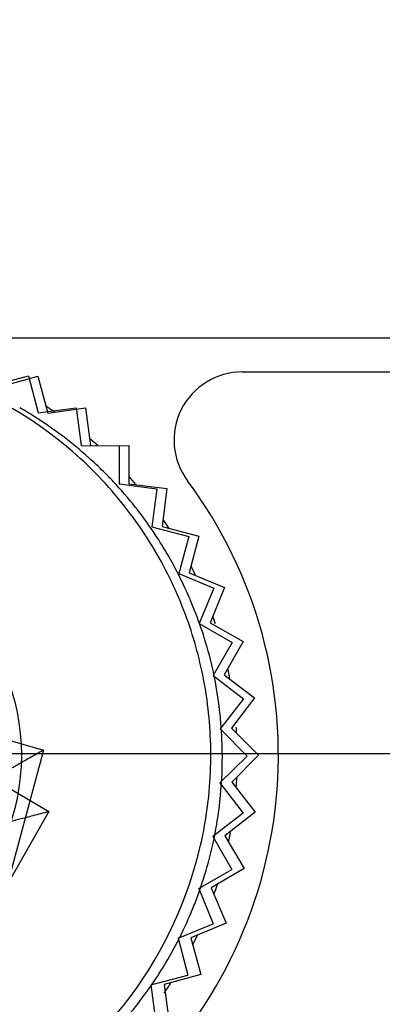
# Model space of a CAD drawing. Header units: inches. Extents: x 0.2 to 16.8, y 0.1 to 10.8.
# Tile 30 of 50: x 4.2 to 4.306, y 7.675 to 7.965. Entities that reach past the tile are written whole.
import ezdxf

# ---------------------------------------------------------------- set-up
doc = ezdxf.new("R2010")
doc.units = ezdxf.units.IN
doc.header["$LTSCALE"] = 0.935
doc.header["$MEASUREMENT"] = 0
doc.linetypes.add('CENTER', pattern=[0.6, 0.375, -0.075, 0.075, -0.075])
doc.layers.get('0').update_dxf_attribs({"linetype": 'CONTINUOUS'})
doc.layers.add('DEFAULT_1', color=7, linetype='CENTER')
doc.layers.add('DIMENSIONS', color=7, linetype='CONTINUOUS')
doc.styles.get("Standard").update_dxf_attribs({"font": 'txt', "width": 0.8})
doc.dimstyles.new('DIMSTYLE_1', dxfattribs={"dimtxt": 0.125, "dimasz": 0.18, "dimexe": 0.18, "dimexo": 0.0625, "dimgap": 0.09, "dimtad": 0, "dimtih": 1, "dimtoh": 1, "dimdec": 3, "dimzin": 4, "dimdsep": 46, "dimtxsty": 'STANDARD', "dimblk": '_FILLED', "dimblk1": '_FILLED', "dimblk2": '_FILLED', "dimcen": 0.09, "dimadec": 0, "dimazin": 0, "dimtp": 0.01, "dimtm": 0.01, "dimtfac": 1, "dimtdec": 3, "dimtofl": 0, "dimtmove": 0, "dimatfit": 3, "dimldrblk": '_FILLED', "dimfxl": 1, "dimtolj": 1, "dimtzin": 4, "dimarcsym": 0})

# ---------------------------------------------------------------- blocks, each defined once
blk = doc.blocks.new('*D6')
at = {"layer": 'DIMENSIONS', "color": 2, "linetype": 'CONTINUOUS'}
blk.add_line((4.1394063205, 8.0591038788), (4.1394063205, 8.5648328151), dxfattribs=at)
at = {"layer": 'DIMENSIONS', "color": 2, "linetype": 'CONTINUOUS', "width": 0.8}
for s, p in [(']', (4.2019063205, 9.9523328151)), ('7.44', (4.2019063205, 9.5523328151)), ('[', (4.2019063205, 9.4523328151)), ('.293', (4.2019063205, 8.9273328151)), ('2X ', (4.2019063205, 8.6273328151))]:
    blk.add_text(s, height=0.125, rotation=90, dxfattribs=at).set_placement(p)
blk = doc.blocks.new('_FILLED')
at = {"color": 0, "linetype": 'BYBLOCK'}
blk.add_solid([(0, 0), (-1, 0.1736111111), (-1, -0.1736111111)], dxfattribs=at)
blk = doc.blocks.new('*D7')
at = {"layer": 'DIMENSIONS', "color": 2, "linetype": 'CONTINUOUS'}
blk.add_line((4.4914063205, 7.9366844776), (4.4914063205, 8.5648328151), dxfattribs=at)
at = {"layer": 'DIMENSIONS', "color": 2, "linetype": 'CONTINUOUS', "width": 0.8}
for s, p in [(']', (4.5539063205, 10.0523328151)), ('16.38', (4.5539063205, 9.5523328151)), ('[', (4.5539063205, 9.4523328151)), ('.645', (4.5539063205, 8.9273328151)), ('2X ', (4.5539063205, 8.6273328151))]:
    blk.add_text(s, height=0.125, rotation=90, dxfattribs=at).set_placement(p)
blk = doc.blocks.new('*D8')
at = {"layer": 'DIMENSIONS', "color": 2, "linetype": 'CONTINUOUS'}
for p, q in [((4.7564625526, 8.3510640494), (4.7564625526, 8.5648328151)), ((4.6344063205, 8.2567543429), (4.7564625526, 8.3510640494)), ((4.6344063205, 7.9335844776), (4.6344063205, 8.2567543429))]:
    blk.add_line(p, q, dxfattribs=at)
at = {"layer": 'DIMENSIONS', "color": 2, "linetype": 'CONTINUOUS', "width": 0.8}
for s, p in [(']', (4.8189625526, 10.0523328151)), ('20.02', (4.8189625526, 9.5523328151)), ('[', (4.8189625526, 9.4523328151)), ('.788', (4.8189625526, 8.9273328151)), ('2X ', (4.8189625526, 8.6273328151))]:
    blk.add_text(s, height=0.125, rotation=90, dxfattribs=at).set_placement(p)

msp = doc.modelspace()

# ---------------------------------------------------------------- linework, layer by layer
at = {"color": 7, "linetype": 'CONTINUOUS'}
for p, q in [((4.1747107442, 7.8710844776), (4.6344063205, 7.8710844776)), ((4.1941687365, 7.8568642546), (4.2049731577, 7.8598115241)), ((4.2049731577, 7.8598115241), (4.2079204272, 7.8490071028)), ((4.2650122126, 7.8610778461), (4.6046387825, 7.8610605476)), ((4.2079204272, 7.8490071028), (4.219017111, 7.850518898)), ((4.219017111, 7.850518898), (4.2205289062, 7.8394222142)), ((4.2205289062, 7.8394222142), (4.2317279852, 7.8394726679)), ((4.2317279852, 7.8394726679), (4.2317784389, 7.8282735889)), ((4.2317784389, 7.8282735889), (4.2428882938, 7.8268618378)), ((4.2428882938, 7.8268618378), (4.2414765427, 7.8157519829)), ((4.2414765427, 7.8157519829), (4.2523070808, 7.8129021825)), ((4.2523070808, 7.8129021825), (4.2494572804, 7.8020716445)), ((4.2494572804, 7.8020716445), (4.259823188, 7.7978325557)), ((4.259823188, 7.7978325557), (4.2555840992, 7.787466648)), ((4.2555840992, 7.787466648), (4.265308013, 7.7819108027)), ((4.265308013, 7.7819108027), (4.2597521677, 7.7721868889)), ((4.2597521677, 7.7721868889), (4.2686677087, 7.7654093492)), ((4.2686677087, 7.7654093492), (4.2618901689, 7.7564938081)), ((4.2618901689, 7.7564938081), (4.2698447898, 7.7486105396)), ((4.2698447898, 7.7486105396), (4.2619615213, 7.7406559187)), ((4.2619615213, 7.7406559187), (4.2688191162, 7.7318018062)), ((4.2688191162, 7.7318018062), (4.2599650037, 7.7249442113)), ((4.2599650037, 7.7249442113), (4.2656082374, 7.7152707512)), ((4.2656082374, 7.7152707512), (4.2559347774, 7.7096275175)), ((4.2559347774, 7.7096275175), (4.2602670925, 7.6993002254)), ((4.2602670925, 7.6993002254), (4.2499398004, 7.6949679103)), ((4.2499398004, 7.6949679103), (4.2528870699, 7.684163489)), ((4.2528870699, 7.684163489), (4.2420826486, 7.6812162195)), ((4.2420826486, 7.6812162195), (4.2435944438, 7.6701195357))]:
    msp.add_line(p, q, dxfattribs=at)
at = {"color": 6, "linetype": 'CONTINUOUS'}
for p, q in [((4.1914659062, 7.8570782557), (4.2022893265, 7.8599549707)), ((4.2022893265, 7.8599549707), (4.2051660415, 7.8491315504)), ((4.2051660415, 7.8491315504), (4.2162723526, 7.8505709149)), ((4.2162723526, 7.8505709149), (4.2177117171, 7.8394646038)), ((4.2177117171, 7.8394646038), (4.2289108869, 7.8394419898)), ((4.2289108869, 7.8394419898), (4.2288882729, 7.82824282)), ((4.2288882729, 7.82824282), (4.2399886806, 7.8267586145)), ((4.2399886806, 7.8267586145), (4.2385044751, 7.8156582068)), ((4.2385044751, 7.8156582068), (4.2493161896, 7.812737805)), ((4.2493161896, 7.812737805), (4.2463957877, 7.8019260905)), ((4.2463957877, 7.8019260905), (4.2567338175, 7.7976194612)), ((4.2567338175, 7.7976194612), (4.2524271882, 7.7872814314)), ((4.2524271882, 7.7872814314), (4.2621146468, 7.7816622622)), ((4.2621146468, 7.7816622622), (4.2564954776, 7.7719748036)), ((4.2564954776, 7.7719748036), (4.2653666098, 7.7651392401)), ((4.2653666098, 7.7651392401), (4.2585310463, 7.7562681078)), ((4.2585310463, 7.7562681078), (4.2664340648, 7.7483331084)), ((4.2664340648, 7.7483331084), (4.2584990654, 7.74043009)), ((4.2584990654, 7.74043009), (4.2652987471, 7.7315314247)), ((4.2652987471, 7.7315314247), (4.2564000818, 7.7247317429)), ((4.2564000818, 7.7247317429), (4.2619800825, 7.7150216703)), ((4.2522700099, 7.7094416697), (4.2619800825, 7.7150216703)), ((4.2522700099, 7.7094416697), (4.2565348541, 7.6990863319)), ((4.2461795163, 7.6948214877), (4.2565348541, 7.6990863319)), ((4.2461795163, 7.6948214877), (4.2490562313, 7.6839980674)), ((4.238232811, 7.6811213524), (4.2490562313, 7.6839980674)), ((4.238232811, 7.6811213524), (4.2396721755, 7.6700150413))]:
    msp.add_line(p, q, dxfattribs=at)
at = {"color": 9, "linetype": 'CONTINUOUS'}
for p, q in [((4.1815314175, 7.7573125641), (4.2067076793, 7.7500383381)), ((4.2067076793, 7.7500383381), (4.1965941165, 7.712596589)), ((4.1857240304, 7.7453983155), (4.2082479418, 7.7320023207)), ((4.2082479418, 7.7320023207), (4.1890076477, 7.698327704))]:
    msp.add_line(p, q, dxfattribs=at)
msp.add_circle((4.1376943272, 7.7485930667), 0.0624989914, dxfattribs=at)
at = {"color": 7, "linetype": 'CONTINUOUS'}
for centre, radius, start, end in [((4.2650111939, 7.8410778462), 0.02, 89.9970817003, 216.6362956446), ((4.1406330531, 7.7485841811), 0.135, 143.357867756, 36.6362956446)]:
    msp.add_arc(centre, radius, start, end, dxfattribs=at)
at = {"color": 6, "linetype": 'CONTINUOUS'}
for points, knots in [([(4.1068948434, 7.6345692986), (4.1192382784, 7.6312351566), (4.1475213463, 7.6279246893), (4.1952235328, 7.6412254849), (4.235436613, 7.6756996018), (4.2527377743, 7.7146456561), (4.2564396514, 7.7451036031), (4.2552810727, 7.7628660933), (4.2527383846, 7.775902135), (4.2493003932, 7.788181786), (4.2426372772, 7.8042189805), (4.2303584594, 7.823036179), (4.2080121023, 7.8459434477), (4.1849517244, 7.8581713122), (4.1684938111, 7.8626168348)], [0, 0, 0, 0, 0.125, 0.25, 0.375, 0.5, 0.5625, 0.625, 0.65625, 0.6875, 0.75, 0.8125, 0.875, 1, 1, 1, 1]), ([(4.2067076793, 7.7500383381), (4.2060073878, 7.7496439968), (4.2046365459, 7.7488725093), (4.2026499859, 7.7477534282), (4.2008228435, 7.7467243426), (4.1992065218, 7.7458157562), (4.1978319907, 7.7450343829), (4.1966824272, 7.7444095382), (4.1960209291, 7.743992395), (4.1957183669, 7.7438215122)], [0, 0, 0, 0, 0.1909570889, 0.3737522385, 0.5417489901, 0.6892123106, 0.814303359, 0.9174374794, 1, 1, 1, 1])]:
    msp.add_open_spline(points, degree=3, knots=knots, dxfattribs=at)
at = {"color": 7, "linetype": 'CONTINUOUS'}
for points in [[(4.2099382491, 7.8493309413), (4.2090699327, 7.8499227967), (4.208196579, 7.850502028), (4.2073187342, 7.8510684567)], [(4.2039892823, 7.8479870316), (4.2025688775, 7.84888455), (4.2011369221, 7.8497473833), (4.1996958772, 7.8505747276)], [(4.2122319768, 7.8422839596), (4.2095418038, 7.8443155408), (4.2067879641, 7.8462186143), (4.2039892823, 7.8479870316)], [(4.2199730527, 7.8359170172), (4.217466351, 7.8381599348), (4.2148800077, 7.8402842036), (4.2122319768, 7.8422839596)], [(4.222604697, 7.8394506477), (4.2218470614, 7.8401241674), (4.2210825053, 7.8407872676), (4.2203114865, 7.8414397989)], [(4.2242887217, 7.8318583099), (4.2228798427, 7.8332510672), (4.2214400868, 7.8346043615), (4.2199730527, 7.8359170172)], [(4.2271551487, 7.8289242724), (4.2262151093, 7.829920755), (4.2252592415, 7.8308988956), (4.2242887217, 7.8318583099)], [(4.2337111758, 7.8213399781), (4.2316305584, 7.8239727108), (4.2294395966, 7.8265026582), (4.2271551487, 7.8289242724)], [(4.2338217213, 7.8280922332), (4.2331559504, 7.828861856), (4.2324810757, 7.8296220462), (4.2317975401, 7.8303726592)], [(4.2342750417, 7.8206205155), (4.234087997, 7.8208611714), (4.2339000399, 7.8211009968), (4.2337111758, 7.8213399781)], [(4.2395770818, 7.8132109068), (4.2379034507, 7.8157540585), (4.2361343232, 7.8182283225), (4.2342750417, 7.8206205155)], [(4.2426177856, 7.8165649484), (4.242345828, 7.8169700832), (4.2420715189, 7.8173734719), (4.2417948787, 7.8177750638)], [(4.2437018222, 7.8149216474), (4.2433447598, 7.8154724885), (4.2429833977, 7.8160202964), (4.2426177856, 7.8165649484)], [(4.2431692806, 7.8073955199), (4.2420267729, 7.8093688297), (4.2408286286, 7.8113091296), (4.2395770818, 7.8132109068)], [(4.2447307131, 7.8046146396), (4.2442224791, 7.8055484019), (4.2437019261, 7.8064755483), (4.2431692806, 7.8073955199)], [(4.249154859, 7.7956221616), (4.2478067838, 7.7986735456), (4.2463297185, 7.8016768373), (4.2447307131, 7.8046146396)], [(4.2513389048, 7.8013504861), (4.2509022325, 7.802253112), (4.250454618, 7.8031509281), (4.2499962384, 7.8040434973)], [(4.2498793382, 7.7939483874), (4.2496421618, 7.7945078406), (4.2494006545, 7.7950658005), (4.249154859, 7.7956221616)], [(4.252821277, 7.7862942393), (4.2519314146, 7.7888695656), (4.2509494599, 7.791424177), (4.2498793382, 7.7939483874)], [(4.2571854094, 7.787097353), (4.256929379, 7.7878512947), (4.2566657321, 7.7886035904), (4.25639456, 7.7893540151)], [(4.2556864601, 7.7766879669), (4.2548764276, 7.7799094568), (4.2539189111, 7.7831176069), (4.252821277, 7.7862942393)], [(4.2577013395, 7.7668672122), (4.2571764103, 7.7701437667), (4.2565075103, 7.7734226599), (4.2556864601, 7.7766879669)], [(4.261432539, 7.7710065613), (4.2612465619, 7.7719846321), (4.261047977, 7.7729624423), (4.2608365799, 7.7739395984)], [(4.2591861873, 7.746891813), (4.2592482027, 7.7534492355), (4.2587769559, 7.7601533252), (4.2577013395, 7.7668672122)], [(4.2633829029, 7.7550555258), (4.2633504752, 7.7556309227), (4.2633139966, 7.7562069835), (4.2632734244, 7.7567836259)], [(4.2586743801, 7.7368809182), (4.2589803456, 7.7401663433), (4.2591542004, 7.7435095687), (4.2591861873, 7.746891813)], [(4.2632585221, 7.7390659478), (4.2633299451, 7.740058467), (4.2633897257, 7.741055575), (4.2634376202, 7.7420568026)], [(4.255119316, 7.7171665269), (4.255978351, 7.7203382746), (4.256718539, 7.7236007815), (4.2573217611, 7.7269477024)], [(4.2610663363, 7.7231901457), (4.2612519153, 7.72408946), (4.2614280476, 7.7249949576), (4.2615943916, 7.7259065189)], [(4.2520876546, 7.7076100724), (4.2532122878, 7.7106934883), (4.2542295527, 7.7138813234), (4.255119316, 7.7171665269)], [(4.2567886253, 7.7077224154), (4.257118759, 7.7086684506), (4.2574390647, 7.7096236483), (4.2577490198, 7.7105878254)], [(4.2504435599, 7.7033585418), (4.2510136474, 7.7047524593), (4.2515623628, 7.7061698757), (4.2520876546, 7.7076100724)], [(4.2482569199, 7.69834489), (4.2490153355, 7.699979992), (4.2497454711, 7.701651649), (4.2504435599, 7.7033585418)], [(4.2436575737, 7.6894368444), (4.245275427, 7.6922684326), (4.2468171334, 7.6952407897), (4.2482569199, 7.69834489)], [(4.2505526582, 7.6930069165), (4.2510089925, 7.6939146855), (4.2514571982, 7.6948343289), (4.2518966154, 7.6957656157)], [(4.2395667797, 7.6827969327), (4.2410298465, 7.6850052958), (4.2423925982, 7.6872228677), (4.2436575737, 7.6894368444)], [(4.2351100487, 7.6765216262), (4.236688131, 7.6785976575), (4.2381729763, 7.6806931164), (4.2395667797, 7.6827969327)], [(4.2421372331, 7.6787565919), (4.2428064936, 7.6797328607), (4.243456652, 7.6807114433), (4.2440879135, 7.6816913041)], [(4.2322821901, 7.6729463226), (4.2332561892, 7.6741301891), (4.2341986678, 7.6753226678), (4.2351100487, 7.6765216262)]]:
    msp.add_open_spline(points, degree=3, dxfattribs=at)
for points, knots in [([(4.2573217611, 7.7269477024), (4.2574259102, 7.7275255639), (4.257986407, 7.7307764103), (4.2584158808, 7.7341051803), (4.2586743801, 7.7368809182)], [0, 0, 0, 0, 0.1785313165, 1, 1, 1, 1]), ([(4.2082479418, 7.7320023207), (4.2074490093, 7.7317918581), (4.2058898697, 7.7313810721), (4.2036420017, 7.7307891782), (4.201596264, 7.7302494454), (4.1998131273, 7.729782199), (4.1983225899, 7.7293824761), (4.1970925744, 7.7290778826), (4.1963745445, 7.7288491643), (4.19604493, 7.7287618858)], [0, 0, 0, 0, 0.1963033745, 0.3830955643, 0.5523004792, 0.699007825, 0.821067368, 0.9189841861, 1, 1, 1, 1])]:
    msp.add_open_spline(points, degree=3, knots=knots, dxfattribs=at)
at = {"layer": 'DEFAULT_1', "color": 7, "linetype": 'CENTER'}
msp.add_line((4.1394063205, 7.7490844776), (4.3663063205, 7.7490844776), dxfattribs=at)

# ---------------------------------------------------------------- dimensions: what is measured, and where the dimension line sits
at = {"layer": 'DIMENSIONS', "color": 2, "linetype": 'CONTINUOUS'}
for feature_location, offset, dtype, picture, middle in [((4.4914063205, 7.9366844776), (0, 0.6281483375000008), 1, '*D7', (4.4914063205, 9.3898328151)), ((4.6344063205, 7.9335844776), (0.12205623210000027, 0.6312483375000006), 0, '*D8', (4.7564625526, 9.3898328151)), ((4.1394063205, 8.0591038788), (0, 0.5057289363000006), 1, '*D6', (4.1394063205, 9.3398328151))]:
    dim = msp.add_ordinate_dim(feature_location=feature_location, offset=offset, dtype=dtype, origin=(3.8464063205, 7.8710844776), text='2X <>', dimstyle='DIMSTYLE_1', dxfattribs=at)
    dim.commit()
    dim.dimension.update_dxf_attribs({"geometry": picture, "text_midpoint": middle})

doc.saveas('drawing.dxf')
